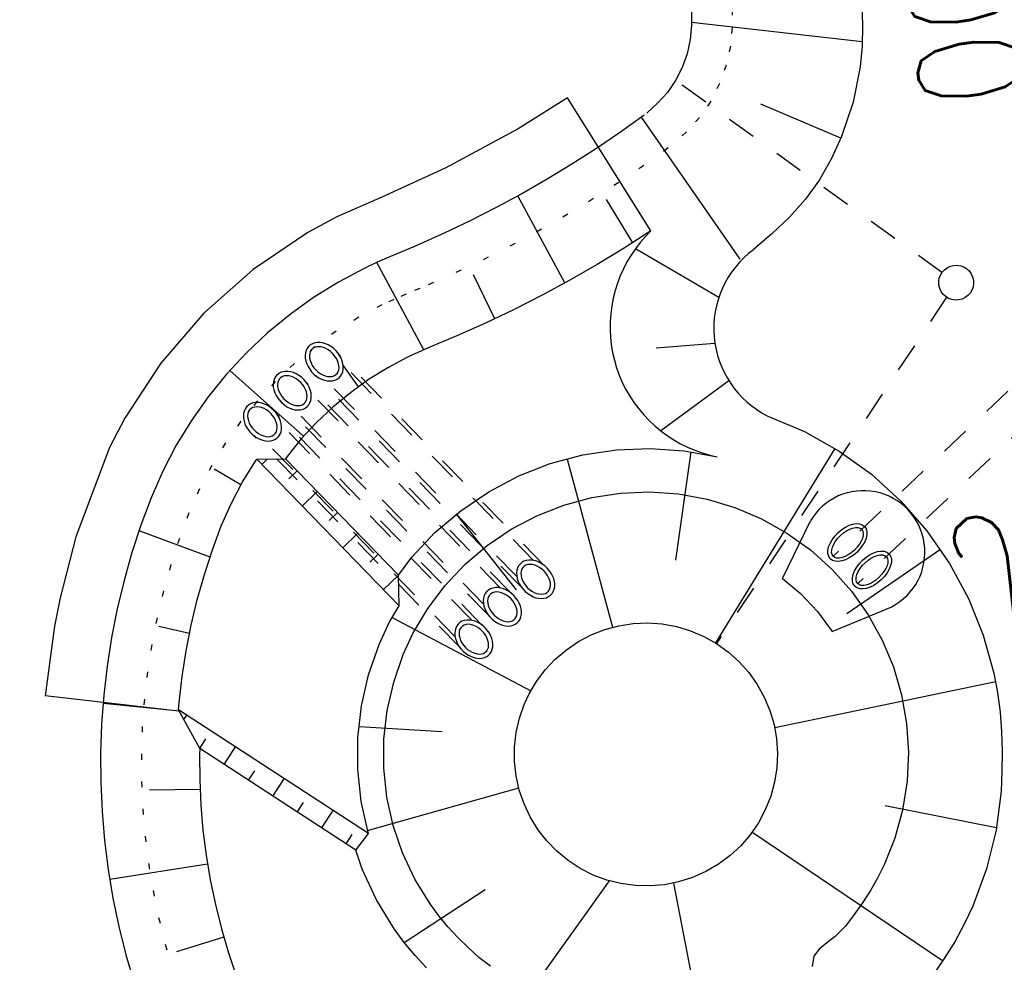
# Model space of a CAD drawing. Extents: x 446388 to 447135, y 445359 to 446567.
# Tile 19 of 39: x 446547 to 446564, y 445835 to 445851. Entities that reach past the tile are written whole.
import ezdxf

# ---------------------------------------------------------------- set-up
doc = ezdxf.new("R2010")
doc.units = 0
doc.header["$LTSCALE"] = 2
doc.header["$MEASUREMENT"] = 0
for name, pattern in [('ACAD_ISO03W100', [0.5, 0.25, -0.25]), ('PUNKTX2', [0.5, 0, -0.5]), ('STRICHLINIEX2', [0.5, 0.25, -0.25])]:
    doc.linetypes.add(name, pattern=pattern)
doc.layers.add('FBR', color=8, linetype='CONTINUOUS')
doc.layers.add('RRB_41-201d', color=15, linetype='CONTINUOUS')
doc.styles.add('ROMANS', font='romans.shx', dxfattribs={"width": 0.8})

msp = doc.modelspace()

# ---------------------------------------------------------------- linework, layer by layer
at = {"layer": 'FBR'}
for points in [[(446586.887, 446089.829, 0.000001), (446588.957, 446075.27, 0.000001), (446590.43, 446064.906, 0.000008), (446592.183, 446052.577, -0.000007), (446593.936, 446040.247, -0.00042)], [(446598.701, 446006.581, -0.000225), (446600.926, 445991.002, -0.000376), (446601.895, 445984.157, -0.000144), (446604.404, 445966.306, -0.003822), (446605.812, 445955.675, 0.005593), (446606.8, 445948.415, 0.007332), (446607.363, 445944.953, -0.008027), (446607.872, 445941.79, -0.000609), (446608.945, 445934.309, -0.000264), (446611.385, 445917.077, -0.000009), (446614.185, 445897.227, 0.000038), (446614.873, 445892.351, 0.000003), (446616.861, 445878.272, 0.000004), (446618.356, 445867.684, 0.000022), (446620.706, 445851.047, 0.000045), (446621.843, 445843.007, 0.000283), (446623.592, 445830.696, -0.000114), (446625.341, 445818.385, -0.000024), (446627.874, 445800.522, -0.000062), (446628.835, 445793.734, -0.00003), (446630.58, 445781.392, 0.000016), (446632.326, 445769.049, 0.000011), (446633.741, 445759.047, 0.000008), (446635.817, 445744.378, 0.000202)]]:
    msp.add_lwpolyline(points, format="xyb", dxfattribs=at)
at = {"layer": 'RRB_41-201d', "linetype": 'Continuous'}
for p, q in [((446558.423, 445851.105), (446558.424, 445850.855)), ((446561.352, 445851.207), (446561.363, 445850.851)), ((446561.359, 445850.57), (446558.425, 445850.903)), ((446558.424, 445850.855), (446558.403, 445850.606)), ((446561.363, 445850.851), (446561.356, 445850.495)), ((446558.403, 445850.606), (446558.35, 445850.363)), ((446561.356, 445850.495), (446561.325, 445850.14)), ((446558.35, 445850.363), (446558.264, 445850.128)), ((446558.264, 445850.128), (446558.152, 445849.904)), ((446561.325, 445850.14), (446561.204, 445849.533)), ((446558.152, 445849.904), (446558.011, 445849.698)), ((446558.011, 445849.698), (446557.842, 445849.515)), ((446556.296, 445849.607), (446555.446, 445849.076)), ((446557.728, 445847.319), (446556.296, 445849.607)), ((446561.204, 445849.533), (446561.004, 445848.943)), ((446557.842, 445849.515), (446557.659, 445849.345)), ((446560.992, 445848.916), (446559.618, 445849.499)), ((446557.612, 445849.309), (446557.205, 445849.018)), ((446559.261, 445846.835), (446557.565, 445849.275)), ((446555.446, 445849.076), (446554.193, 445848.397)), ((446557.205, 445849.018), (446556.791, 445848.738)), ((446561.004, 445848.943), (446560.831, 445848.562)), ((446556.791, 445848.738), (446556.371, 445848.468)), ((446560.831, 445848.562), (446560.625, 445848.2)), ((446554.193, 445848.397), (446553.102, 445847.901)), ((446556.371, 445848.468), (446555.943, 445848.208)), ((446555.943, 445848.208), (446555.51, 445847.959)), ((446560.625, 445848.2), (446560.384, 445847.863)), ((446553.102, 445847.901), (446552.33, 445847.56)), ((446555.51, 445847.959), (446555.07, 445847.722)), ((446556.25, 445846.427), (446555.443, 445847.923)), ((446557.415, 445847.118), (446556.963, 445847.857)), ((446560.384, 445847.863), (446560.108, 445847.556)), ((446555.07, 445847.722), (446554.624, 445847.495)), ((446552.33, 445847.56), (446551.831, 445847.292)), ((446554.624, 445847.495), (446554.173, 445847.279)), ((446560.108, 445847.556), (446559.805, 445847.272)), ((446551.831, 445847.292), (446550.891, 445846.659)), ((446554.173, 445847.279), (446553.717, 445847.075)), ((446557.728, 445847.319), (446557.271, 445847.026)), ((446557.633, 445847.223), (446557.545, 445847.122)), ((446557.728, 445847.319), (446557.633, 445847.223)), ((446559.805, 445847.272), (446559.49, 445846.998)), ((446553.717, 445847.075), (446553.486, 445846.978)), ((446557.271, 445847.026), (446556.807, 445846.744)), ((446557.463, 445847.015), (446557.387, 445846.904)), ((446557.545, 445847.122), (446557.463, 445847.015)), ((446558.894, 445846.177), (446557.463, 445847.015)), ((446553.255, 445846.882), (446553.026, 445846.783)), ((446553.486, 445846.978), (446553.255, 445846.882)), ((446557.387, 445846.904), (446557.317, 445846.789)), ((446550.891, 445846.659), (446550.045, 445845.907)), ((446552.799, 445846.677), (446552.358, 445846.442)), ((446553.026, 445846.783), (446552.799, 445846.677)), ((446553.827, 445845.277), (446553.017, 445846.779)), ((446556.807, 445846.744), (446556.337, 445846.474)), ((446557.255, 445846.67), (446557.2, 445846.547)), ((446557.317, 445846.789), (446557.255, 445846.67)), ((446555.046, 445845.812), (446554.681, 445846.567)), ((446556.337, 445846.474), (446555.86, 445846.216)), ((446557.2, 445846.547), (446557.152, 445846.422)), ((446552.358, 445846.442), (446551.933, 445846.179)), ((446557.152, 445846.422), (446557.112, 445846.294)), ((446551.933, 445846.179), (446551.527, 445845.887)), ((446555.86, 445846.216), (446555.376, 445845.97)), ((446557.079, 445846.163), (446557.054, 445846.031)), ((446557.112, 445846.294), (446557.079, 445846.163)), ((446555.376, 445845.97), (446554.887, 445845.736)), ((446557.054, 445846.031), (446557.037, 445845.898)), ((446550.045, 445845.907), (446549.305, 445845.049)), ((446551.527, 445845.887), (446551.141, 445845.57)), ((446557.037, 445845.898), (446557.028, 445845.764)), ((446554.887, 445845.736), (446554.392, 445845.515)), ((446557.028, 445845.764), (446557.027, 445845.629)), ((446557.027, 445845.629), (446557.033, 445845.495)), ((446551.141, 445845.57), (446550.777, 445845.227)), ((446554.392, 445845.515), (446554.146, 445845.412)), ((446557.033, 445845.495), (446557.048, 445845.361)), ((446551.821, 445845.302), (446551.803, 445845.265)), ((446551.846, 445845.334), (446551.821, 445845.302)), ((446551.876, 445845.361), (446551.846, 445845.334)), ((446551.911, 445845.382), (446551.876, 445845.361)), ((446551.918, 445845.299), (446551.894, 445845.276)), ((446551.951, 445845.396), (446551.911, 445845.382)), ((446551.947, 445845.316), (446551.918, 445845.299)), ((446551.981, 445845.326), (446551.947, 445845.316)), ((446551.994, 445845.403), (446551.951, 445845.396)), ((446552.018, 445845.33), (446551.981, 445845.326)), ((446552.04, 445845.403), (446551.994, 445845.403)), ((446552.058, 445845.326), (446552.018, 445845.33)), ((446552.087, 445845.396), (446552.04, 445845.403)), ((446552.1, 445845.316), (446552.058, 445845.326)), ((446552.135, 445845.382), (446552.087, 445845.396)), ((446552.142, 445845.299), (446552.1, 445845.316)), ((446552.182, 445845.362), (446552.135, 445845.382)), ((446552.183, 445845.276), (446552.142, 445845.299)), ((446552.228, 445845.335), (446552.182, 445845.362)), ((446552.272, 445845.303), (446552.228, 445845.335)), ((446552.312, 445845.266), (446552.272, 445845.303)), ((446553.9, 445845.309), (446553.547, 445845.151)), ((446554.146, 445845.412), (446553.9, 445845.309)), ((446557.048, 445845.361), (446557.071, 445845.229)), ((446558.828, 445845.386), (446557.817, 445845.308)), ((446550.777, 445845.227), (446550.437, 445844.86)), ((446551.791, 445845.224), (446551.787, 445845.179)), ((446551.787, 445845.179), (446551.789, 445845.133)), ((446551.789, 445845.133), (446551.798, 445845.085)), ((446551.803, 445845.265), (446551.791, 445845.224)), ((446551.865, 445845.214), (446551.861, 445845.176)), ((446551.861, 445845.176), (446551.863, 445845.136)), ((446551.863, 445845.136), (446551.872, 445845.094)), ((446551.876, 445845.247), (446551.865, 445845.214)), ((446551.894, 445845.276), (446551.876, 445845.247)), ((446552.222, 445845.247), (446552.183, 445845.276)), ((446552.259, 445845.214), (446552.222, 445845.247)), ((446552.291, 445845.176), (446552.259, 445845.214)), ((446552.319, 445845.136), (446552.291, 445845.176)), ((446552.348, 445845.225), (446552.312, 445845.266)), ((446552.341, 445845.094), (446552.319, 445845.136)), ((446552.379, 445845.18), (446552.348, 445845.225)), ((446552.405, 445845.134), (446552.379, 445845.18)), ((446552.424, 445845.086), (446552.405, 445845.134)), ((446553.547, 445845.151), (446553.206, 445844.969)), ((446557.071, 445845.229), (446557.101, 445845.098)), ((446549.305, 445845.049), (446548.687, 445844.101)), ((446551.798, 445845.085), (446551.814, 445845.037)), ((446551.814, 445845.037), (446551.837, 445844.989)), ((446551.837, 445844.989), (446551.865, 445844.944)), ((446551.872, 445845.094), (446551.888, 445845.052)), ((446551.888, 445845.052), (446551.91, 445845.01)), ((446551.91, 445845.01), (446551.938, 445844.97)), ((446551.938, 445844.97), (446551.971, 445844.933)), ((446552.357, 445845.052), (446552.341, 445845.094)), ((446552.366, 445845.01), (446552.357, 445845.052)), ((446552.364, 445844.933), (446552.369, 445844.97)), ((446552.369, 445844.97), (446552.366, 445845.01)), ((446552.436, 445845.038), (446552.424, 445845.086)), ((446552.442, 445844.99), (446552.436, 445845.038)), ((446552.706, 445844.642), (446552.44, 445845.011)), ((446552.441, 445844.944), (446552.442, 445844.99)), ((446553.206, 445844.969), (446552.878, 445844.765)), ((446557.101, 445845.098), (446557.139, 445844.969)), ((446557.139, 445844.969), (446557.184, 445844.842)), ((446550.437, 445844.86), (446550.122, 445844.472)), ((446551.761, 445843.795), (446550.495, 445844.924)), ((446551.273, 445844.805), (446551.254, 445844.768)), ((446551.297, 445844.837), (446551.273, 445844.805)), ((446551.327, 445844.864), (446551.297, 445844.837)), ((446551.363, 445844.885), (446551.327, 445844.864)), ((446551.369, 445844.802), (446551.345, 445844.779)), ((446551.402, 445844.899), (446551.363, 445844.885)), ((446551.398, 445844.819), (446551.369, 445844.802)), ((446551.432, 445844.829), (446551.398, 445844.819)), ((446551.445, 445844.906), (446551.402, 445844.899)), ((446551.469, 445844.833), (446551.432, 445844.829)), ((446551.491, 445844.906), (446551.445, 445844.906)), ((446551.509, 445844.829), (446551.469, 445844.833)), ((446551.538, 445844.899), (446551.491, 445844.906)), ((446551.551, 445844.819), (446551.509, 445844.829)), ((446551.586, 445844.885), (446551.538, 445844.899)), ((446551.593, 445844.802), (446551.551, 445844.819)), ((446551.634, 445844.864), (446551.586, 445844.885)), ((446551.634, 445844.779), (446551.593, 445844.802)), ((446551.68, 445844.838), (446551.634, 445844.864)), ((446551.723, 445844.806), (446551.68, 445844.838)), ((446551.763, 445844.769), (446551.723, 445844.806)), ((446551.865, 445844.944), (446551.898, 445844.901)), ((446551.898, 445844.901), (446551.937, 445844.861)), ((446551.937, 445844.861), (446551.979, 445844.827)), ((446551.971, 445844.933), (446552.007, 445844.899)), ((446551.979, 445844.827), (446552.024, 445844.797)), ((446552.007, 445844.899), (446552.046, 445844.871)), ((446552.024, 445844.797), (446552.07, 445844.774)), ((446552.046, 445844.871), (446552.088, 445844.848)), ((446552.088, 445844.848), (446552.13, 445844.831)), ((446552.13, 445844.831), (446552.171, 445844.82)), ((446552.171, 445844.82), (446552.211, 445844.817)), ((446552.211, 445844.817), (446552.249, 445844.82)), ((446552.249, 445844.82), (446552.282, 445844.831)), ((446552.282, 445844.831), (446552.311, 445844.848)), ((446552.311, 445844.848), (446552.335, 445844.871)), ((446552.335, 445844.871), (446552.353, 445844.899)), ((446552.336, 445844.774), (446552.369, 445844.798)), ((446552.353, 445844.899), (446552.364, 445844.933)), ((446552.369, 445844.798), (446552.396, 445844.827)), ((446552.396, 445844.827), (446552.418, 445844.862)), ((446552.418, 445844.862), (446552.433, 445844.901)), ((446552.433, 445844.901), (446552.441, 445844.944)), ((446557.184, 445844.842), (446557.237, 445844.718)), ((446551.243, 445844.727), (446551.238, 445844.682)), ((446551.238, 445844.682), (446551.24, 445844.636)), ((446551.24, 445844.636), (446551.249, 445844.588)), ((446551.254, 445844.768), (446551.243, 445844.727)), ((446551.316, 445844.716), (446551.312, 445844.679)), ((446551.312, 445844.679), (446551.314, 445844.639)), ((446551.314, 445844.639), (446551.324, 445844.597)), ((446551.328, 445844.75), (446551.316, 445844.716)), ((446551.345, 445844.779), (446551.328, 445844.75)), ((446551.673, 445844.75), (446551.634, 445844.779)), ((446551.71, 445844.716), (446551.673, 445844.75)), ((446551.742, 445844.679), (446551.71, 445844.716)), ((446551.77, 445844.639), (446551.742, 445844.679)), ((446551.799, 445844.728), (446551.763, 445844.769)), ((446551.792, 445844.597), (446551.77, 445844.639)), ((446551.831, 445844.683), (446551.799, 445844.728)), ((446551.856, 445844.637), (446551.831, 445844.683)), ((446551.875, 445844.589), (446551.856, 445844.637)), ((446552.07, 445844.774), (446552.118, 445844.757)), ((446552.118, 445844.757), (446552.166, 445844.746)), ((446552.166, 445844.746), (446552.213, 445844.743)), ((446552.213, 445844.743), (446552.257, 445844.746)), ((446552.257, 445844.746), (446552.299, 445844.757)), ((446552.299, 445844.757), (446552.336, 445844.774)), ((446552.878, 445844.765), (446552.564, 445844.54)), ((446557.237, 445844.718), (446557.297, 445844.598)), ((446559.067, 445844.747), (446557.899, 445843.883)), ((446550.122, 445844.472), (446549.834, 445844.064)), ((446551.249, 445844.588), (446551.265, 445844.539)), ((446551.265, 445844.539), (446551.288, 445844.492)), ((446551.288, 445844.492), (446551.316, 445844.446)), ((446551.316, 445844.446), (446551.35, 445844.404)), ((446551.324, 445844.597), (446551.34, 445844.555)), ((446551.34, 445844.555), (446551.362, 445844.513)), ((446551.362, 445844.513), (446551.389, 445844.473)), ((446551.389, 445844.473), (446551.422, 445844.436)), ((446551.808, 445844.555), (446551.792, 445844.597)), ((446551.817, 445844.513), (446551.808, 445844.555)), ((446551.815, 445844.436), (446551.82, 445844.473)), ((446551.82, 445844.473), (446551.817, 445844.513)), ((446551.888, 445844.54), (446551.875, 445844.589)), ((446551.884, 445844.404), (446551.892, 445844.447)), ((446551.893, 445844.493), (446551.888, 445844.54)), ((446551.892, 445844.447), (446551.893, 445844.493)), ((446552.564, 445844.54), (446552.265, 445844.294)), ((446557.297, 445844.598), (446557.364, 445844.482)), ((446557.364, 445844.482), (446557.438, 445844.369)), ((446550.785, 445844.303), (446550.76, 445844.271)), ((446550.815, 445844.329), (446550.785, 445844.303)), ((446550.85, 445844.35), (446550.815, 445844.329)), ((446550.89, 445844.364), (446550.85, 445844.35)), ((446550.886, 445844.284), (446550.857, 445844.267)), ((446550.92, 445844.295), (446550.886, 445844.284)), ((446550.933, 445844.371), (446550.89, 445844.364)), ((446550.957, 445844.298), (446550.92, 445844.295)), ((446550.979, 445844.371), (446550.933, 445844.371)), ((446550.997, 445844.295), (446550.957, 445844.298)), ((446551.026, 445844.364), (446550.979, 445844.371)), ((446551.038, 445844.284), (446550.997, 445844.295)), ((446551.074, 445844.35), (446551.026, 445844.364)), ((446551.08, 445844.267), (446551.038, 445844.284)), ((446551.121, 445844.33), (446551.074, 445844.35)), ((446551.167, 445844.303), (446551.121, 445844.33)), ((446551.211, 445844.271), (446551.167, 445844.303)), ((446551.35, 445844.404), (446551.388, 445844.364)), ((446551.388, 445844.364), (446551.43, 445844.33)), ((446551.422, 445844.436), (446551.458, 445844.402)), ((446551.43, 445844.33), (446551.475, 445844.3)), ((446551.458, 445844.402), (446551.498, 445844.374)), ((446551.475, 445844.3), (446551.522, 445844.277)), ((446551.498, 445844.374), (446551.539, 445844.35)), ((446551.522, 445844.277), (446551.569, 445844.259)), ((446551.539, 445844.35), (446551.581, 445844.333)), ((446551.581, 445844.333), (446551.622, 445844.323)), ((446551.622, 445844.323), (446551.662, 445844.319)), ((446551.662, 445844.319), (446551.7, 445844.323)), ((446551.7, 445844.323), (446551.734, 445844.333)), ((446551.734, 445844.333), (446551.763, 445844.35)), ((446551.75, 445844.26), (446551.787, 445844.277)), ((446551.763, 445844.35), (446551.786, 445844.374)), ((446551.786, 445844.374), (446551.804, 445844.402)), ((446551.787, 445844.277), (446551.82, 445844.301)), ((446551.804, 445844.402), (446551.815, 445844.436)), ((446551.82, 445844.301), (446551.848, 445844.33)), ((446551.848, 445844.33), (446551.869, 445844.365)), ((446551.869, 445844.365), (446551.884, 445844.404)), ((446552.265, 445844.294), (446551.984, 445844.029)), ((446557.438, 445844.369), (446557.519, 445844.262)), ((446550.73, 445844.192), (446550.726, 445844.148)), ((446550.726, 445844.148), (446550.728, 445844.101)), ((446550.742, 445844.233), (446550.73, 445844.192)), ((446550.76, 445844.271), (446550.742, 445844.233)), ((446550.804, 445844.182), (446550.799, 445844.145)), ((446550.799, 445844.145), (446550.802, 445844.105)), ((446550.802, 445844.105), (446550.811, 445844.063)), ((446550.815, 445844.215), (446550.804, 445844.182)), ((446550.833, 445844.244), (446550.815, 445844.215)), ((446550.857, 445844.267), (446550.833, 445844.244)), ((446551.122, 445844.244), (446551.08, 445844.267)), ((446551.161, 445844.215), (446551.122, 445844.244)), ((446551.197, 445844.182), (446551.161, 445844.215)), ((446551.23, 445844.145), (446551.197, 445844.182)), ((446551.251, 445844.234), (446551.211, 445844.271)), ((446551.258, 445844.104), (446551.23, 445844.145)), ((446551.287, 445844.193), (446551.251, 445844.234)), ((446551.28, 445844.063), (446551.258, 445844.104)), ((446551.318, 445844.149), (446551.287, 445844.193)), ((446551.344, 445844.102), (446551.318, 445844.149)), ((446551.569, 445844.259), (446551.617, 445844.249)), ((446551.617, 445844.249), (446551.664, 445844.246)), ((446551.664, 445844.246), (446551.708, 445844.249)), ((446551.708, 445844.249), (446551.75, 445844.26)), ((446557.519, 445844.262), (446557.605, 445844.159)), ((446557.605, 445844.159), (446557.698, 445844.061)), ((446559.738, 445844.14), (446560.367, 445843.873)), ((446548.687, 445844.101), (446548.426, 445843.598)), ((446549.834, 445844.064), (446549.573, 445843.637)), ((446550.728, 445844.101), (446550.737, 445844.053)), ((446550.737, 445844.053), (446550.753, 445844.005)), ((446550.753, 445844.005), (446550.775, 445843.957)), ((446550.775, 445843.957), (446550.804, 445843.912)), ((446550.811, 445844.063), (446550.827, 445844.02)), ((446550.827, 445844.02), (446550.849, 445843.979)), ((446550.849, 445843.979), (446550.877, 445843.938)), ((446550.877, 445843.938), (446550.91, 445843.901)), ((446551.296, 445844.02), (446551.28, 445844.063)), ((446551.305, 445843.979), (446551.296, 445844.02)), ((446551.303, 445843.901), (446551.308, 445843.938)), ((446551.308, 445843.938), (446551.305, 445843.979)), ((446551.363, 445844.054), (446551.344, 445844.102)), ((446551.375, 445844.006), (446551.363, 445844.054)), ((446551.381, 445843.958), (446551.375, 445844.006)), ((446551.38, 445843.913), (446551.381, 445843.958)), ((446551.984, 445844.029), (446551.721, 445843.746)), ((446557.698, 445844.061), (446557.796, 445843.969)), ((446557.796, 445843.969), (446557.899, 445843.883)), ((446550.804, 445843.912), (446550.837, 445843.869)), ((446550.837, 445843.869), (446550.875, 445843.83)), ((446550.875, 445843.83), (446550.917, 445843.795)), ((446550.91, 445843.901), (446550.946, 445843.868)), ((446550.917, 445843.795), (446550.962, 445843.766)), ((446550.946, 445843.868), (446550.985, 445843.839)), ((446550.985, 445843.839), (446551.027, 445843.816)), ((446551.027, 445843.816), (446551.069, 445843.799)), ((446551.069, 445843.799), (446551.11, 445843.788)), ((446551.11, 445843.788), (446551.15, 445843.785)), ((446551.15, 445843.785), (446551.187, 445843.788)), ((446551.187, 445843.788), (446551.221, 445843.799)), ((446551.221, 445843.799), (446551.25, 445843.816)), ((446551.25, 445843.816), (446551.274, 445843.839)), ((446551.274, 445843.839), (446551.292, 445843.868)), ((446551.275, 445843.742), (446551.308, 445843.766)), ((446551.292, 445843.868), (446551.303, 445843.901)), ((446551.308, 445843.766), (446551.335, 445843.796)), ((446551.335, 445843.796), (446551.357, 445843.83)), ((446551.357, 445843.83), (446551.372, 445843.87)), ((446551.372, 445843.87), (446551.38, 445843.913)), ((446557.899, 445843.883), (446558.007, 445843.804)), ((446558.007, 445843.804), (446558.12, 445843.73)), ((446560.367, 445843.873), (446560.963, 445843.538)), ((446548.426, 445843.598), (446547.848, 445842.064)), ((446549.573, 445843.637), (446549.341, 445843.194)), ((446550.962, 445843.766), (446551.009, 445843.742)), ((446551.009, 445843.742), (446551.057, 445843.725)), ((446551.057, 445843.725), (446551.105, 445843.714)), ((446551.105, 445843.714), (446551.151, 445843.711)), ((446551.151, 445843.711), (446551.196, 445843.715)), ((446551.196, 445843.715), (446551.237, 445843.725)), ((446551.237, 445843.725), (446551.275, 445843.742)), ((446551.721, 445843.746), (446551.477, 445843.446)), ((446558.12, 445843.73), (446558.237, 445843.664)), ((446558.237, 445843.664), (446558.358, 445843.605)), ((446558.358, 445843.605), (446558.482, 445843.552)), ((446551.477, 445843.446), (446551.449, 445843.405)), ((446555.999, 445843.322), (446556.561, 445843.473)), ((446556.561, 445843.473), (446557.135, 445843.561)), ((446557.135, 445843.561), (446557.716, 445843.585)), ((446557.716, 445843.585), (446558.297, 445843.545)), ((446558.412, 445843.524), (446558.148, 445841.665)), ((446558.297, 445843.545), (446558.869, 445843.441)), ((446558.482, 445843.552), (446558.608, 445843.508)), ((446558.608, 445843.508), (446558.738, 445843.47)), ((446558.738, 445843.47), (446558.869, 445843.441)), ((446560.886, 445843.585), (446558.837, 445840.244)), ((446560.963, 445843.538), (446561.517, 445843.139)), ((446550.704, 445842.997), (446550.92, 445843.35)), ((446550.92, 445843.35), (446550.954, 445843.398)), ((446550.954, 445843.398), (446551.449, 445843.405)), ((446553.401, 445840.881), (446550.954, 445843.398)), ((446551.135, 445843.401), (446551.041, 445843.309)), ((446553.39, 445841.409), (446551.449, 445843.405)), ((446555.457, 445843.11), (446555.999, 445843.322)), ((446556.287, 445843.4), (446557.07, 445840.512)), ((446549.341, 445843.194), (446549.14, 445842.737)), ((446550.684, 445842.959), (446550.223, 445843.229)), ((446551.647, 445843.201), (446551.505, 445843.062)), ((446554.943, 445842.84), (446555.457, 445843.11)), ((446561.517, 445843.139), (446562.022, 445842.68)), ((446550.513, 445842.631), (446550.704, 445842.997)), ((446551.996, 445842.843), (446551.738, 445842.592)), ((446554.461, 445842.514), (446554.943, 445842.84)), ((446556.715, 445842.739), (446557.208, 445842.815)), ((446557.208, 445842.815), (446557.706, 445842.835)), ((446557.706, 445842.835), (446558.203, 445842.801)), ((446558.203, 445842.801), (446558.694, 445842.712)), ((446549.14, 445842.737), (446548.966, 445842.268)), ((446550.346, 445842.254), (446550.513, 445842.631)), ((446555.769, 445842.428), (446556.233, 445842.61)), ((446556.233, 445842.61), (446556.715, 445842.739)), ((446558.694, 445842.712), (446559.172, 445842.569)), ((446562.022, 445842.68), (446562.472, 445842.167)), ((446552.344, 445842.484), (446552.202, 445842.345)), ((446554.018, 445842.137), (446554.461, 445842.514)), ((446554.386, 445842.45), (446555.415, 445841.154)), ((446555.328, 445842.196), (446555.769, 445842.428)), ((446559.172, 445842.569), (446559.631, 445842.374)), ((446548.966, 445842.268), (446548.811, 445841.793)), ((446550.193, 445841.841), (446550.346, 445842.254)), ((446559.631, 445842.374), (446560.066, 445842.13)), ((446559.992, 445841.35), (446560.47, 445842.341)), ((446550.152, 445841.715), (446548.932, 445842.169)), ((446552.693, 445842.126), (446552.435, 445841.875)), ((446553.619, 445841.714), (446554.018, 445842.137)), ((446554.915, 445841.917), (446555.328, 445842.196)), ((446560.066, 445842.13), (446560.471, 445841.839)), ((446562.472, 445842.167), (446562.861, 445841.607)), ((446547.848, 445842.064), (446547.578, 445841.019)), ((446554.535, 445841.594), (446554.915, 445841.917)), ((446548.811, 445841.793), (446548.675, 445841.312)), ((446550.055, 445841.415), (446550.193, 445841.841)), ((446553.042, 445841.767), (446552.899, 445841.628)), ((446560.471, 445841.839), (446560.841, 445841.506)), ((446562.704, 445841.848), (446561.094, 445840.743)), ((446553.39, 445841.409), (446553.619, 445841.714)), ((446554.193, 445841.231), (446554.535, 445841.594)), ((446555.479, 445841.597), (446555.455, 445841.565)), ((446555.51, 445841.624), (446555.479, 445841.597)), ((446555.545, 445841.644), (446555.51, 445841.624)), ((446555.585, 445841.658), (446555.545, 445841.644)), ((446555.581, 445841.578), (446555.551, 445841.561)), ((446555.614, 445841.589), (446555.581, 445841.578)), ((446555.628, 445841.665), (446555.585, 445841.658)), ((446555.652, 445841.592), (446555.614, 445841.589)), ((446555.673, 445841.665), (446555.628, 445841.665)), ((446555.692, 445841.589), (446555.652, 445841.592)), ((446555.721, 445841.658), (446555.673, 445841.665)), ((446555.733, 445841.578), (446555.692, 445841.589)), ((446555.769, 445841.645), (446555.721, 445841.658)), ((446555.775, 445841.561), (446555.733, 445841.578)), ((446555.816, 445841.624), (446555.769, 445841.645)), ((446555.862, 445841.598), (446555.816, 445841.624)), ((446555.906, 445841.566), (446555.862, 445841.598)), ((446562.861, 445841.607), (446563.185, 445841.007)), ((446549.933, 445840.984), (446550.055, 445841.415)), ((446553.39, 445841.409), (446553.132, 445841.158)), ((446553.401, 445840.881), (446553.39, 445841.409)), ((446555.425, 445841.487), (446555.42, 445841.442)), ((446555.42, 445841.442), (446555.423, 445841.395)), ((446555.437, 445841.528), (446555.425, 445841.487)), ((446555.455, 445841.565), (446555.437, 445841.528)), ((446555.499, 445841.476), (446555.494, 445841.439)), ((446555.494, 445841.439), (446555.497, 445841.399)), ((446555.497, 445841.399), (446555.506, 445841.357)), ((446555.51, 445841.51), (446555.499, 445841.476)), ((446555.528, 445841.538), (446555.51, 445841.51)), ((446555.551, 445841.561), (446555.528, 445841.538)), ((446555.816, 445841.538), (446555.775, 445841.561)), ((446555.856, 445841.51), (446555.816, 445841.538)), ((446555.892, 445841.476), (446555.856, 445841.51)), ((446555.925, 445841.439), (446555.892, 445841.476)), ((446555.946, 445841.528), (446555.906, 445841.566)), ((446555.952, 445841.399), (446555.925, 445841.439)), ((446555.982, 445841.487), (446555.946, 445841.528)), ((446555.974, 445841.357), (446555.952, 445841.399)), ((446556.013, 445841.443), (446555.982, 445841.487)), ((446556.038, 445841.396), (446556.013, 445841.443)), ((446560.841, 445841.506), (446561.173, 445841.133)), ((446548.675, 445841.312), (446548.559, 445840.826)), ((446553.893, 445840.832), (446554.193, 445841.231)), ((446555.423, 445841.395), (446555.432, 445841.347)), ((446555.432, 445841.347), (446555.448, 445841.299)), ((446555.448, 445841.299), (446555.47, 445841.252)), ((446555.47, 445841.252), (446555.498, 445841.206)), ((446555.506, 445841.357), (446555.522, 445841.315)), ((446555.522, 445841.315), (446555.544, 445841.273)), ((446555.544, 445841.273), (446555.572, 445841.233)), ((446555.572, 445841.233), (446555.604, 445841.195)), ((446555.99, 445841.315), (446555.974, 445841.357)), ((446556, 445841.273), (446555.99, 445841.315)), ((446555.998, 445841.195), (446556.002, 445841.233)), ((446556.002, 445841.233), (446556, 445841.273)), ((446556.058, 445841.348), (446556.038, 445841.396)), ((446556.07, 445841.3), (446556.058, 445841.348)), ((446556.076, 445841.253), (446556.07, 445841.3)), ((446556.075, 445841.207), (446556.076, 445841.253)), ((446559.992, 445841.35), (446560.3, 445841.09)), ((446554.883, 445841.092), (446554.865, 445841.055)), ((446554.907, 445841.124), (446554.883, 445841.092)), ((446554.938, 445841.151), (446554.907, 445841.124)), ((446554.973, 445841.171), (446554.938, 445841.151)), ((446554.956, 445841.065), (446554.938, 445841.036)), ((446554.979, 445841.088), (446554.956, 445841.065)), ((446555.013, 445841.185), (446554.973, 445841.171)), ((446555.009, 445841.105), (446554.979, 445841.088)), ((446555.042, 445841.116), (446555.009, 445841.105)), ((446555.056, 445841.192), (446555.013, 445841.185)), ((446555.08, 445841.119), (446555.042, 445841.116)), ((446555.101, 445841.192), (446555.056, 445841.192)), ((446555.12, 445841.116), (446555.08, 445841.119)), ((446555.149, 445841.185), (446555.101, 445841.192)), ((446555.161, 445841.105), (446555.12, 445841.116)), ((446555.197, 445841.171), (446555.149, 445841.185)), ((446555.203, 445841.088), (446555.161, 445841.105)), ((446555.244, 445841.151), (446555.197, 445841.171)), ((446555.244, 445841.065), (446555.203, 445841.088)), ((446555.29, 445841.124), (446555.244, 445841.151)), ((446555.284, 445841.036), (446555.244, 445841.065)), ((446555.334, 445841.092), (446555.29, 445841.124)), ((446555.374, 445841.055), (446555.334, 445841.092)), ((446555.498, 445841.206), (446555.532, 445841.163)), ((446555.532, 445841.163), (446555.57, 445841.124)), ((446555.57, 445841.124), (446555.612, 445841.089)), ((446555.604, 445841.195), (446555.641, 445841.162)), ((446555.612, 445841.089), (446555.657, 445841.06)), ((446555.641, 445841.162), (446555.68, 445841.133)), ((446555.657, 445841.06), (446555.704, 445841.036)), ((446555.68, 445841.133), (446555.721, 445841.11)), ((446555.721, 445841.11), (446555.763, 445841.093)), ((446555.763, 445841.093), (446555.805, 445841.083)), ((446555.805, 445841.083), (446555.845, 445841.079)), ((446555.845, 445841.079), (446555.882, 445841.083)), ((446555.882, 445841.083), (446555.916, 445841.093)), ((446555.916, 445841.093), (446555.945, 445841.11)), ((446555.945, 445841.11), (446555.969, 445841.133)), ((446555.969, 445841.133), (446555.987, 445841.162)), ((446555.97, 445841.037), (446556.003, 445841.06)), ((446555.987, 445841.162), (446555.998, 445841.195)), ((446556.003, 445841.06), (446556.03, 445841.09)), ((446556.03, 445841.09), (446556.051, 445841.125)), ((446556.051, 445841.125), (446556.066, 445841.164)), ((446556.066, 445841.164), (446556.075, 445841.207)), ((446560.3, 445841.09), (446560.588, 445840.78)), ((446561.173, 445841.133), (446561.461, 445840.726)), ((446547.578, 445841.019), (446547.481, 445840.529)), ((446549.829, 445840.548), (446549.933, 445840.984)), ((446554.853, 445841.013), (446554.848, 445840.969)), ((446554.848, 445840.969), (446554.851, 445840.922)), ((446554.851, 445840.922), (446554.86, 445840.874)), ((446554.865, 445841.055), (446554.853, 445841.013)), ((446554.927, 445841.003), (446554.922, 445840.966)), ((446554.922, 445840.966), (446554.925, 445840.926)), ((446554.925, 445840.926), (446554.934, 445840.884)), ((446554.938, 445841.036), (446554.927, 445841.003)), ((446555.32, 445841.003), (446555.284, 445841.036)), ((446555.353, 445840.966), (446555.32, 445841.003)), ((446555.38, 445840.926), (446555.353, 445840.966)), ((446555.41, 445841.014), (446555.374, 445841.055)), ((446555.402, 445840.884), (446555.38, 445840.926)), ((446555.441, 445840.97), (446555.41, 445841.014)), ((446555.466, 445840.923), (446555.441, 445840.97)), ((446555.485, 445840.875), (446555.466, 445840.923)), ((446555.704, 445841.036), (446555.752, 445841.019)), ((446555.752, 445841.019), (446555.8, 445841.009)), ((446555.8, 445841.009), (446555.846, 445841.005)), ((446555.846, 445841.005), (446555.891, 445841.009)), ((446555.891, 445841.009), (446555.932, 445841.019)), ((446555.932, 445841.019), (446555.97, 445841.037)), ((446563.185, 445841.007), (446563.44, 445840.377)), ((446548.559, 445840.826), (446548.462, 445840.335)), ((446553.232, 445840.595), (446553.401, 445840.881)), ((446553.64, 445840.403), (446553.893, 445840.832)), ((446554.86, 445840.874), (446554.876, 445840.826)), ((446554.876, 445840.826), (446554.898, 445840.779)), ((446554.898, 445840.779), (446554.926, 445840.733)), ((446554.926, 445840.733), (446554.96, 445840.69)), ((446554.934, 445840.884), (446554.95, 445840.841)), ((446554.95, 445840.841), (446554.972, 445840.8)), ((446554.972, 445840.8), (446555, 445840.76)), ((446555, 445840.76), (446555.032, 445840.722)), ((446555.032, 445840.722), (446555.069, 445840.689)), ((446555.418, 445840.841), (446555.402, 445840.884)), ((446555.415, 445840.689), (446555.426, 445840.722)), ((446555.428, 445840.8), (446555.418, 445840.841)), ((446555.426, 445840.722), (446555.43, 445840.759)), ((446555.43, 445840.759), (446555.428, 445840.8)), ((446555.498, 445840.827), (446555.485, 445840.875)), ((446555.494, 445840.691), (446555.503, 445840.734)), ((446555.504, 445840.779), (446555.498, 445840.827)), ((446555.503, 445840.734), (446555.504, 445840.779)), ((446560.588, 445840.78), (446560.841, 445840.439)), ((446560.841, 445840.439), (446561.867, 445840.864)), ((446561.461, 445840.726), (446561.703, 445840.29)), ((446553.057, 445840.213), (446553.232, 445840.595)), ((446553.282, 445840.68), (446555.666, 445839.419)), ((446554.416, 445840.567), (446554.392, 445840.535)), ((446554.447, 445840.594), (446554.416, 445840.567)), ((446554.482, 445840.615), (446554.447, 445840.594)), ((446554.521, 445840.629), (446554.482, 445840.615)), ((446554.551, 445840.559), (446554.517, 445840.549)), ((446554.565, 445840.636), (446554.521, 445840.629)), ((446554.589, 445840.563), (446554.551, 445840.559)), ((446554.61, 445840.636), (446554.565, 445840.636)), ((446554.629, 445840.559), (446554.589, 445840.563)), ((446554.658, 445840.629), (446554.61, 445840.636)), ((446554.67, 445840.549), (446554.629, 445840.559)), ((446554.705, 445840.615), (446554.658, 445840.629)), ((446554.753, 445840.595), (446554.705, 445840.615)), ((446554.799, 445840.568), (446554.753, 445840.595)), ((446554.843, 445840.536), (446554.799, 445840.568)), ((446554.96, 445840.69), (446554.998, 445840.651)), ((446554.998, 445840.651), (446555.04, 445840.616)), ((446555.04, 445840.616), (446555.085, 445840.587)), ((446555.069, 445840.689), (446555.108, 445840.66)), ((446555.085, 445840.587), (446555.132, 445840.563)), ((446555.108, 445840.66), (446555.149, 445840.637)), ((446555.132, 445840.563), (446555.18, 445840.546)), ((446555.149, 445840.637), (446555.191, 445840.62)), ((446555.191, 445840.62), (446555.233, 445840.61)), ((446555.233, 445840.61), (446555.273, 445840.606)), ((446555.273, 445840.606), (446555.31, 445840.61)), ((446555.31, 445840.61), (446555.344, 445840.62)), ((446555.344, 445840.62), (446555.373, 445840.637)), ((446555.36, 445840.546), (446555.398, 445840.564)), ((446555.373, 445840.637), (446555.397, 445840.66)), ((446555.397, 445840.66), (446555.415, 445840.689)), ((446555.398, 445840.564), (446555.431, 445840.587)), ((446555.431, 445840.587), (446555.458, 445840.617)), ((446555.458, 445840.617), (446555.479, 445840.652)), ((446555.479, 445840.652), (446555.494, 445840.691)), ((446557.178, 445840.537), (446557.425, 445840.575)), ((446557.425, 445840.575), (446557.675, 445840.586)), ((446557.675, 445840.586), (446557.924, 445840.568)), ((446557.924, 445840.568), (446558.17, 445840.524)), ((446547.481, 445840.529), (446547.317, 445839.336)), ((446549.801, 445840.407), (446549.273, 445840.526)), ((446549.742, 445840.109), (446549.829, 445840.548)), ((446553.472, 445840.041), (446553.64, 445840.403)), ((446554.362, 445840.457), (446554.357, 445840.412)), ((446554.357, 445840.412), (446554.359, 445840.366)), ((446554.374, 445840.498), (446554.362, 445840.457)), ((446554.392, 445840.535), (446554.374, 445840.498)), ((446554.436, 445840.447), (446554.431, 445840.409)), ((446554.431, 445840.409), (446554.434, 445840.369)), ((446554.447, 445840.48), (446554.436, 445840.447)), ((446554.465, 445840.509), (446554.447, 445840.48)), ((446554.488, 445840.532), (446554.465, 445840.509)), ((446554.517, 445840.549), (446554.488, 445840.532)), ((446554.712, 445840.532), (446554.67, 445840.549)), ((446554.753, 445840.509), (446554.712, 445840.532)), ((446554.793, 445840.48), (446554.753, 445840.509)), ((446554.829, 445840.446), (446554.793, 445840.48)), ((446554.862, 445840.409), (446554.829, 445840.446)), ((446554.883, 445840.499), (446554.843, 445840.536)), ((446554.889, 445840.369), (446554.862, 445840.409)), ((446554.919, 445840.458), (446554.883, 445840.499)), ((446554.95, 445840.413), (446554.919, 445840.458)), ((446554.975, 445840.367), (446554.95, 445840.413)), ((446555.18, 445840.546), (446555.228, 445840.536)), ((446555.228, 445840.536), (446555.274, 445840.532)), ((446555.274, 445840.532), (446555.319, 445840.536)), ((446555.319, 445840.536), (446555.36, 445840.546)), ((446556.704, 445840.381), (446556.937, 445840.473)), ((446556.937, 445840.473), (446557.178, 445840.537)), ((446558.17, 445840.524), (446558.409, 445840.452)), ((446558.409, 445840.452), (446558.639, 445840.354)), ((446548.462, 445840.335), (446548.385, 445839.841)), ((446552.876, 445839.694), (446553.057, 445840.213)), ((446554.359, 445840.366), (446554.369, 445840.318)), ((446554.369, 445840.318), (446554.385, 445840.27)), ((446554.385, 445840.27), (446554.407, 445840.222)), ((446554.407, 445840.222), (446554.435, 445840.176)), ((446554.434, 445840.369), (446554.443, 445840.327)), ((446554.443, 445840.327), (446554.459, 445840.285)), ((446554.459, 445840.285), (446554.481, 445840.243)), ((446554.481, 445840.243), (446554.509, 445840.203)), ((446554.911, 445840.327), (446554.889, 445840.369)), ((446554.927, 445840.285), (446554.911, 445840.327)), ((446554.937, 445840.243), (446554.927, 445840.285)), ((446554.939, 445840.203), (446554.937, 445840.243)), ((446554.994, 445840.319), (446554.975, 445840.367)), ((446555.007, 445840.27), (446554.994, 445840.319)), ((446555.013, 445840.223), (446555.007, 445840.27)), ((446555.011, 445840.177), (446555.013, 445840.223)), ((446556.276, 445840.125), (446556.483, 445840.265)), ((446556.483, 445840.265), (446556.704, 445840.381)), ((446558.639, 445840.354), (446558.857, 445840.232)), ((446558.857, 445840.232), (446559.06, 445840.086)), ((446561.703, 445840.29), (446561.895, 445839.83)), ((446563.44, 445840.377), (446563.622, 445839.722)), ((446549.673, 445839.666), (446549.742, 445840.109)), ((446554.435, 445840.176), (446554.469, 445840.134)), ((446554.469, 445840.134), (446554.507, 445840.094)), ((446554.507, 445840.094), (446554.549, 445840.06)), ((446554.509, 445840.203), (446554.541, 445840.166)), ((446554.541, 445840.166), (446554.578, 445840.132)), ((446554.549, 445840.06), (446554.594, 445840.03)), ((446554.578, 445840.132), (446554.617, 445840.104)), ((446554.617, 445840.104), (446554.658, 445840.081)), ((446554.658, 445840.081), (446554.7, 445840.064)), ((446554.7, 445840.064), (446554.742, 445840.053)), ((446554.742, 445840.053), (446554.782, 445840.05)), ((446554.782, 445840.05), (446554.819, 445840.053)), ((446554.819, 445840.053), (446554.853, 445840.063)), ((446554.853, 445840.063), (446554.882, 445840.081)), ((446554.882, 445840.081), (446554.906, 445840.104)), ((446554.906, 445840.104), (446554.923, 445840.132)), ((446554.923, 445840.132), (446554.935, 445840.166)), ((446554.935, 445840.166), (446554.939, 445840.203)), ((446554.939, 445840.031), (446554.967, 445840.06)), ((446554.967, 445840.06), (446554.988, 445840.095)), ((446554.988, 445840.095), (446555.003, 445840.134)), ((446555.003, 445840.134), (446555.011, 445840.177)), ((446556.085, 445839.963), (446556.276, 445840.125)), ((446559.06, 445840.086), (446559.246, 445839.919)), ((446553.308, 445839.57), (446553.472, 445840.041)), ((446554.594, 445840.03), (446554.641, 445840.007)), ((446554.641, 445840.007), (446554.689, 445839.99)), ((446554.689, 445839.99), (446554.736, 445839.979)), ((446554.736, 445839.979), (446554.783, 445839.976)), ((446554.783, 445839.976), (446554.828, 445839.979)), ((446554.828, 445839.979), (446554.869, 445839.99)), ((446554.869, 445839.99), (446554.907, 445840.007)), ((446554.907, 445840.007), (446554.939, 445840.031)), ((446555.914, 445839.781), (446556.085, 445839.963)), ((446559.246, 445839.919), (446559.412, 445839.733)), ((446548.385, 445839.841), (446548.328, 445839.344)), ((446555.764, 445839.582), (446555.914, 445839.781)), ((446559.412, 445839.733), (446559.556, 445839.529)), ((446561.895, 445839.83), (446562.035, 445839.351)), ((446563.622, 445839.722), (446563.686, 445839.389)), ((446549.622, 445839.221), (446549.673, 445839.666)), ((446552.754, 445839.159), (446552.876, 445839.694)), ((446553.197, 445839.084), (446553.308, 445839.57)), ((446555.637, 445839.367), (446555.764, 445839.582)), ((446563.653, 445839.574), (446559.855, 445838.784)), ((446559.556, 445839.529), (446559.677, 445839.31)), ((446563.686, 445839.389), (446563.731, 445839.052)), ((446549.66, 445839.065), (446547.317, 445839.336)), ((446548.328, 445839.344), (446548.29, 445838.846)), ((446549.627, 445839.068), (446548.316, 445839.204)), ((446549.612, 445839.095), (446549.622, 445839.221)), ((446555.553, 445839.185), (446555.637, 445839.367)), ((446559.677, 445839.31), (446559.774, 445839.08)), ((446562.035, 445839.351), (446562.121, 445838.86)), ((446552.874, 445836.968), (446549.612, 445839.095)), ((446549.976, 445838.428), (446549.612, 445839.095)), ((446552.692, 445838.614), (446552.754, 445839.159)), ((446553.141, 445838.588), (446553.197, 445839.084)), ((446555.471, 445838.949), (446555.553, 445839.185)), ((446559.774, 445839.08), (446559.844, 445838.84)), ((446563.731, 445839.052), (446563.755, 445838.715)), ((446549.704, 445838.927), (446549.754, 445839.003)), ((446555.415, 445838.706), (446555.471, 445838.949)), ((446562.121, 445838.86), (446562.153, 445838.363)), ((446548.29, 445838.846), (446548.273, 445838.346)), ((446552.714, 445838.805), (446554.143, 445838.719)), ((446555.387, 445838.457), (446555.415, 445838.706)), ((446559.844, 445838.84), (446559.887, 445838.594)), ((446563.755, 445838.715), (446563.764, 445838.376)), ((446549.976, 445838.428), (446550.083, 445838.592)), ((446552.69, 445838.066), (446552.692, 445838.614)), ((446553.139, 445838.09), (446553.141, 445838.588)), ((446559.887, 445838.594), (446559.903, 445838.344)), ((446549.976, 445838.428), (446549.973, 445838.321)), ((446552.655, 445836.681), (446549.976, 445838.428)), ((446550.395, 445838.155), (446550.592, 445838.457)), ((446555.386, 445838.207), (446555.387, 445838.457)), ((446562.153, 445838.363), (446562.129, 445837.865)), ((446563.764, 445838.376), (446563.761, 445838.037)), ((446548.273, 445838.346), (446548.275, 445837.846)), ((446549.973, 445838.321), (446549.975, 445837.889)), ((446555.413, 445837.959), (446555.386, 445838.207)), ((446559.903, 445838.344), (446559.891, 445838.095)), ((446550.814, 445837.882), (446550.921, 445838.046)), ((446552.749, 445837.521), (446552.69, 445838.066)), ((446553.193, 445837.594), (446553.139, 445838.09)), ((446559.891, 445838.095), (446559.852, 445837.848)), ((446563.761, 445838.037), (446563.745, 445837.698)), ((446548.275, 445837.846), (446548.298, 445837.347)), ((446549.975, 445837.889), (446549.994, 445837.457)), ((446551.233, 445837.609), (446551.429, 445837.91)), ((446555.467, 445837.715), (446555.413, 445837.959)), ((446559.852, 445837.848), (446559.786, 445837.607)), ((446562.129, 445837.865), (446562.051, 445837.372)), ((446549.982, 445837.727), (446549.112, 445837.713)), ((446552.861, 445837.018), (446555.458, 445837.751)), ((446555.548, 445837.479), (446555.467, 445837.715)), ((446563.745, 445837.698), (446563.658, 445837.024)), ((446552.868, 445836.985), (446552.749, 445837.521)), ((446553.301, 445837.107), (446553.193, 445837.594)), ((446559.786, 445837.607), (446559.693, 445837.375)), ((446548.298, 445837.347), (446548.341, 445836.849)), ((446549.994, 445837.457), (446550.031, 445837.027)), ((446551.652, 445837.336), (446551.758, 445837.499)), ((446552.07, 445837.062), (446552.267, 445837.364)), ((446555.654, 445837.252), (446555.548, 445837.479)), ((446559.693, 445837.375), (446559.576, 445837.154)), ((446563.665, 445837.066), (446561.755, 445837.443)), ((446562.051, 445837.372), (446561.919, 445836.891)), ((446555.785, 445837.039), (446555.654, 445837.252)), ((446550.031, 445837.027), (446550.085, 445836.598)), ((446553.462, 445836.635), (446553.301, 445837.107)), ((446555.938, 445836.842), (446555.785, 445837.039)), ((446559.576, 445837.154), (446559.435, 445836.948)), ((446563.658, 445837.024), (446563.495, 445836.362)), ((446548.341, 445836.849), (446548.403, 445836.352)), ((446552.489, 445836.789), (446552.596, 445836.953)), ((446552.655, 445836.681), (446552.874, 445836.968)), ((446552.874, 445836.968), (446552.868, 445836.985)), ((446556.112, 445836.663), (446555.938, 445836.842)), ((446559.435, 445836.948), (446559.272, 445836.759)), ((446562.739, 445834.779), (446559.465, 445836.99)), ((446561.919, 445836.891), (446561.734, 445836.428)), ((446552.767, 445836.354), (446552.655, 445836.681)), ((446556.305, 445836.504), (446556.112, 445836.663)), ((446559.272, 445836.759), (446559.089, 445836.589)), ((446550.085, 445836.598), (446550.156, 445836.172)), ((446553.674, 445836.184), (446553.462, 445836.635)), ((446556.515, 445836.368), (446556.305, 445836.504)), ((446559.089, 445836.589), (446558.888, 445836.44)), ((446548.403, 445836.352), (446548.485, 445835.859)), ((446550.111, 445836.44), (446548.431, 445836.176)), ((446553.014, 445835.828), (446552.767, 445836.354)), ((446556.738, 445836.255), (446556.515, 445836.368)), ((446558.888, 445836.44), (446558.672, 445836.314)), ((446561.734, 445836.428), (446561.624, 445836.204)), ((446563.495, 445836.362), (446563.258, 445835.721)), ((446550.156, 445836.172), (446550.244, 445835.749)), ((446553.935, 445835.759), (446553.674, 445836.184)), ((446555.087, 445833.455), (446557.016, 445836.155)), ((446556.972, 445836.168), (446556.738, 445836.255)), ((446557.214, 445836.107), (446556.972, 445836.168)), ((446558.444, 445836.212), (446558.205, 445836.137)), ((446558.672, 445836.314), (446558.444, 445836.212)), ((446561.624, 445836.204), (446561.5, 445835.988)), ((446553.489, 445835.098), (446554.883, 445836.009)), ((446557.462, 445836.073), (446557.214, 445836.107)), ((446557.711, 445836.067), (446557.462, 445836.073)), ((446557.96, 445836.088), (446557.711, 445836.067)), ((446558.205, 445836.137), (446557.96, 445836.088)), ((446559.152, 445830.834), (446558.121, 445836.118)), ((446561.5, 445835.988), (446561.362, 445835.779)), ((446548.485, 445835.859), (446548.587, 445835.37)), ((446553.318, 445835.332), (446553.014, 445835.828)), ((446550.244, 445835.749), (446550.349, 445835.33)), ((446554.082, 445835.557), (446553.935, 445835.759)), ((446561.362, 445835.779), (446561.218, 445835.577)), ((446563.258, 445835.721), (446563.113, 445835.411)), ((446554.241, 445835.365), (446554.082, 445835.557)), ((446561.218, 445835.577), (446561.069, 445835.379)), ((446548.587, 445835.37), (446548.708, 445834.885)), ((446550.349, 445835.33), (446550.47, 445834.916)), ((446553.49, 445835.097), (446553.318, 445835.332)), ((446554.412, 445835.183), (446554.241, 445835.365)), ((446561.069, 445835.379), (446560.893, 445835.199)), ((446563.113, 445835.411), (446562.949, 445835.11)), ((446550.391, 445835.187), (446549.579, 445834.935)), ((446554.589, 445835.008), (446554.412, 445835.183)), ((446560.893, 445835.199), (446560.753, 445835.092)), ((446553.675, 445834.873), (446553.49, 445835.097)), ((446554.769, 445834.838), (446554.589, 445835.008)), ((446560.621, 445834.984), (446560.528, 445834.859)), ((446560.753, 445835.092), (446560.621, 445834.984)), ((446562.949, 445835.11), (446562.765, 445834.819)), ((446548.708, 445834.885), (446548.849, 445834.405)), ((446550.47, 445834.916), (446550.608, 445834.506)), ((446553.874, 445834.66), (446553.675, 445834.873)), ((446554.973, 445834.691), (446554.769, 445834.838)), ((446560.528, 445834.859), (446560.497, 445834.686)), ((446562.765, 445834.819), (446562.571, 445834.536))]:
    msp.add_line(p, q, dxfattribs=at)
at = {"layer": 'RRB_41-201d', "linetype": 'PUNKTX2'}
for p, q in [((446559.123, 445851.129), (446559.122, 445850.812)), ((446559.122, 445850.812), (446559.095, 445850.496)), ((446559.095, 445850.496), (446559.022, 445850.168)), ((446559.022, 445850.168), (446558.907, 445849.85)), ((446558.907, 445849.85), (446558.755, 445849.547)), ((446558.755, 445849.547), (446558.564, 445849.27)), ((446558.564, 445849.27), (446558.337, 445849.023)), ((446558.337, 445849.023), (446558.089, 445848.793)), ((446558.026, 445848.745), (446557.605, 445848.444)), ((446557.605, 445848.444), (446557.177, 445848.153)), ((446557.177, 445848.153), (446556.741, 445847.874)), ((446556.741, 445847.874), (446556.299, 445847.605)), ((446556.299, 445847.605), (446555.85, 445847.348)), ((446555.85, 445847.348), (446555.395, 445847.102)), ((446555.395, 445847.102), (446554.934, 445846.867)), ((446554.934, 445846.867), (446554.467, 445846.644)), ((446554.467, 445846.644), (446553.995, 445846.433)), ((446553.758, 445846.333), (446553.521, 445846.234)), ((446553.995, 445846.433), (446553.758, 445846.333)), ((446553.313, 445846.144), (446553.107, 445846.049)), ((446553.521, 445846.234), (446553.313, 445846.144)), ((446553.107, 445846.049), (446552.707, 445845.836)), ((446552.707, 445845.836), (446552.322, 445845.597)), ((446552.322, 445845.597), (446551.954, 445845.332)), ((446551.954, 445845.332), (446551.604, 445845.044)), ((446551.604, 445845.044), (446551.274, 445844.734)), ((446551.274, 445844.734), (446550.966, 445844.401)), ((446550.966, 445844.401), (446550.68, 445844.05)), ((446550.68, 445844.05), (446550.419, 445843.679)), ((446550.419, 445843.679), (446550.182, 445843.293)), ((446550.182, 445843.293), (446549.972, 445842.891)), ((446549.972, 445842.891), (446549.789, 445842.476)), ((446549.789, 445842.476), (446549.627, 445842.038)), ((446549.627, 445842.038), (446549.481, 445841.59)), ((446549.481, 445841.59), (446549.353, 445841.135)), ((446549.353, 445841.135), (446549.243, 445840.676)), ((446549.243, 445840.676), (446549.151, 445840.213)), ((446549.151, 445840.213), (446549.079, 445839.747)), ((446549.079, 445839.747), (446549.024, 445839.278)), ((446549.024, 445839.278), (446548.989, 445838.807)), ((446548.989, 445838.807), (446548.973, 445838.336)), ((446548.973, 445838.336), (446548.975, 445837.864)), ((446548.975, 445837.864), (446548.997, 445837.392)), ((446548.997, 445837.392), (446549.037, 445836.922)), ((446549.037, 445836.922), (446549.096, 445836.454)), ((446549.096, 445836.454), (446549.173, 445835.988)), ((446549.173, 445835.988), (446549.269, 445835.526)), ((446549.269, 445835.526), (446549.384, 445835.068)), ((446549.384, 445835.068), (446549.517, 445834.615))]:
    msp.add_line(p, q, dxfattribs=at)
at = {"layer": 'RRB_41-201d', "linetype": 'STRICHLINIEX2'}
for p, q in [((446570.405, 445850.746), (446560.86, 445841.732)), ((446570.827, 445850.275), (446561.282, 445841.261))]:
    msp.add_line(p, q, dxfattribs=at)
at = {"layer": 'RRB_41-201d', "linetype": 'ACAD_ISO03W100'}
for p, q in [((446562.73, 445846.607), (446558.152, 445849.904)), ((446562.808, 445846.181), (446558.857, 445840.232)), ((446555.888, 445841.58), (446552.363, 445845.205)), ((446555.712, 445841.66), (446552.438, 445845.027)), ((446555.5, 445841.204), (446551.975, 445844.829)), ((446555.316, 445841.106), (446551.814, 445844.708)), ((446555.425, 445841.382), (446552.151, 445844.749)), ((446555.14, 445841.187), (446551.89, 445844.53)), ((446554.928, 445840.73), (446551.426, 445844.332)), ((446554.825, 445840.55), (446551.301, 445844.174)), ((446554.853, 445840.909), (446551.602, 445844.252)), ((446554.649, 445840.631), (446551.377, 445843.995)), ((446554.437, 445840.174), (446550.914, 445843.798)), ((446554.361, 445840.352), (446551.09, 445843.717))]:
    msp.add_line(p, q, dxfattribs=at)
at = {"layer": 'RRB_41-201d', "linetype": 'Continuous'}
for centre, major_axis, ratio, start_param, end_param in [((446560.491, 445845.645), (1.19, 1.19), 1, 1.422424, 3.462954), ((446562.974, 445846.431), (0.212, 0.212), 1, 4.066813, 10.349998), ((446561.379, 445841.802), (1.046, 0.149), 1, -1.233276, 2.46519), ((446561.104, 445841.967), (0.295, 0.278), 0.575246, 0, 6.283185), ((446561.105, 445841.963), (0.246, 0.232), 0.512303, 0, 6.283185), ((446561.526, 445841.496), (0.295, 0.278), 0.575246, 0, 6.283185), ((446561.527, 445841.493), (0.246, 0.232), 0.512303, 0, 6.283185)]:
    msp.add_ellipse(centre, major_axis=major_axis, ratio=ratio, start_param=start_param, end_param=end_param, dxfattribs=at)

# ---------------------------------------------------------------- texts
at = {"layer": 'RRB_41-201d', "linetype": 'Continuous', "style": 'ROMANS', "oblique": 360, "width": 0.8337}
for s, rotation, p in [('Schacht', 278.0112, (446563.69, 445857.361)), ('DN 600', 278.0112, (446561.344, 445856.915)), ('2 x DN 300', 43.2202, (446563.829, 445840.542))]:
    msp.add_text(s, height=1.8, rotation=rotation, dxfattribs=at).set_placement(p)

doc.saveas('drawing.dxf')
